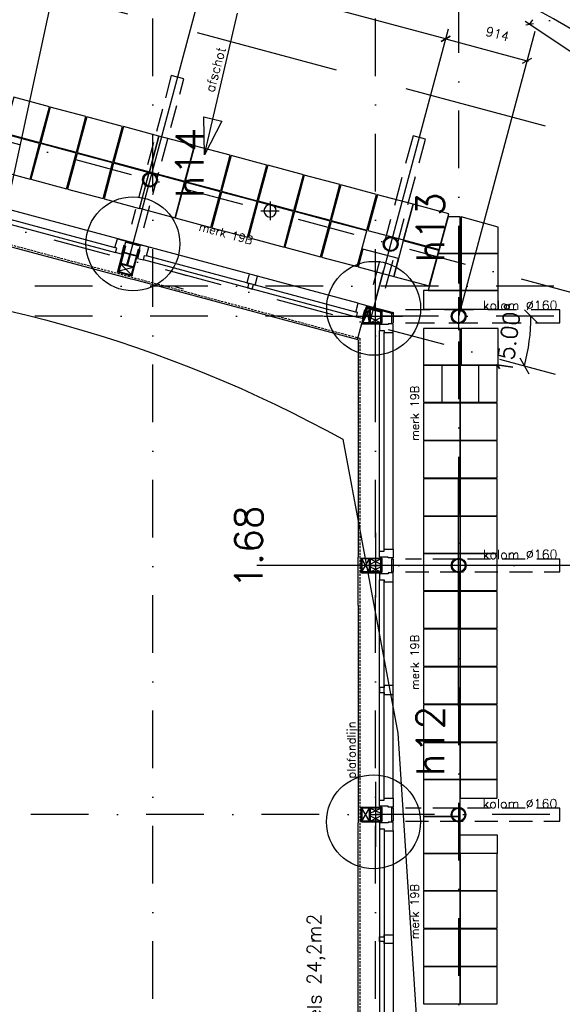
# Model space of a CAD drawing. Extents: x -171140 to 151546, y -8083 to 162438.
# Tile 92 of 96: x 44040 to 49920, y 80991 to 91661. Entities that reach past the tile are written whole.
import ezdxf

# ---------------------------------------------------------------- set-up
doc = ezdxf.new("R2010")
doc.units = 0
doc.header["$LTSCALE"] = 50
doc.header["$MEASUREMENT"] = 0
doc.header["$PDMODE"] = 3
doc.header["$PDSIZE"] = 0.001
for name, pattern in [('DASHDOT', [25, 12.5, -6.25, 0, -6.25]), ('DASHED', [0.75, 0.5, -0.25]), ('DD1', [2.66667, 1.66667, -0.5, 0, -0.5]), ('HIDDEN', [9.375, 6.25, -3.125]), ('HIDDEN2', [0.1875, 0.125, -0.0625]), ('HIDDENX2', [0.75, 0.5, -0.25]), ('STRAM_0WT$0$DASHDOT', [25, 12.5, -6.25, 0, -6.25])]:
    doc.linetypes.add(name, pattern=pattern)
doc.layers.get('0').update_dxf_attribs({"linetype": 'CONTINUOUS'})
doc.layers.get('DEFPOINTS').update_dxf_attribs({"linetype": 'CONTINUOUS'})
for name, color, linetype in [('0POLYBUITENOM', 7, 'CONTINUOUS'), ('_DETAILNUMMERS', 4, 'CONTINUOUS'), ('_DETAILNUMMERSTEKST', 4, 'CONTINUOUS'), ('A--01A1_ACEER', 1, 'CONTINUOUS'), ('A--A28--_F-2--', 7, 'CONTINUOUS'), ('A--L$1A-_TEK-LIJNEN_NORMAA', 2, 'CONTINUOUS'), ('A--L$7A-_STRAMIEN', 1, 'DASHDOT'), ('A--L21--', 3, 'CONTINUOUS'), ('A--L21D1_BUITENWAND', 1, 'CONTINUOUS'), ('A--L21D2_BUITENWAND', 2, 'CONTINUOUS'), ('A--L22A4_BINNENWAND', 4, 'CONTINUOUS'), ('A--L24AC1_TRAPPEN', 1, 'HIDDEN2'), ('A--L27A1_DAKEN', 1, 'CONTINUOUS'), ('A--L28--', 7, 'CONTINUOUS'), ('A--L28--_F-2--', 7, 'CONTINUOUS'), ('A--L28D4_KONSTRUKTIES', 4, 'CONTINUOUS'), ('A--L31--', 2, 'CONTINUOUS'), ('A--L52--', 7, 'CONTINUOUS'), ('A--L52--_F123-', 7, 'CONTINUOUS'), ('A--M$1A-_F123-', 1, 'CONTINUOUS'), ('A--M1$A-_F123-', 1, 'CONTINUOUS'), ('A--T$1A-25_TEKST', 2, 'CONTINUOUS'), ('A--T$1A-_F123-_R', 4, 'CONTINUOUS'), ('BETONTEGELS', 1, 'CONTINUOUS'), ('STRAM_0WT$0$A--L$7A-_STRAM', 1, 'STRAM_0WT$0$DASHDOT'), ('STRAM_0WT$0$A--M$1A-_F123-', 1, 'CONTINUOUS'), ('STRAMIEN', 1, 'DD1'), ('TEKST_KOZIJNMERK', 10, 'CONTINUOUS'), ('TEKSTKOZIJNMERK', 2, 'CONTINUOUS'), ('X--LR---_CP', 7, 'CONTINUOUS')]:
    doc.layers.add(name, color=color, linetype=linetype)
doc.styles.add('ALFA-0_25', font='ROMANS')
doc.styles.add('B-01', font='SIMPLEX.SHX', dxfattribs={"width": 0.8, "height": 4.5})
doc.styles.add('HIEMSTRA', font='romans.shx')
doc.styles.add('STRAM_0WT$0$HIEMSTRA', font='romans.shx')
doc.dimstyles.new('BEILEN', dxfattribs={"dimscale": 40, "dimtxt": 2.5, "dimasz": 2, "dimexe": 0.3, "dimexo": 0.3, "dimgap": 2, "dimtad": 1, "dimdec": 0, "dimzin": 0, "dimtxsty": 'HIEMSTRA', "dimblk1": 'OBLIQUE', "dimblk2": 'OBLIQUE', "dimsah": 1, "dimcen": -0.09, "dimdle": 0.3, "dimse1": 1, "dimclrd": 2, "dimclre": 2, "dimclrt": 3, "dimazin": 3, "dimtfac": 1, "dimtdec": 4, "dimtofl": 0, "dimtmove": 0, "dimatfit": 3, "dimtvp": 625, "dimtolj": 1, "dimtzin": 0})
doc.dimstyles.new('STANDARD$0', dxfattribs={"dimscale": 50, "dimtxt": 2.5, "dimasz": 2, "dimexe": 2, "dimexo": 0, "dimgap": 2, "dimtad": 1, "dimdec": 0, "dimzin": 0, "dimtxsty": 'ALFA-0_25', "dimblk1": 'OBLIQUE', "dimblk2": 'OBLIQUE', "dimsah": 1, "dimcen": -3, "dimdle": 2, "dimclrd": 1, "dimclre": 1, "dimclrt": 2, "dimazin": 3, "dimtfac": 0.666667, "dimtofl": 0, "dimtmove": 0, "dimatfit": 3, "dimtvp": 0.833333, "dimtolj": 1, "dimtzin": 0})
doc.dimstyles.new('STRAM_0WT$0$STANDARD', dxfattribs={"dimscale": 70, "dimtxt": 2.5, "dimasz": 2, "dimexe": 0.3, "dimexo": 0.3, "dimgap": 2, "dimtad": 1, "dimdec": 0, "dimzin": 0, "dimtxsty": 'STRAM_0WT$0$HIEMSTRA', "dimblk1": 'STRAM_0WT$0$_OBLIQUE', "dimblk2": 'STRAM_0WT$0$_OBLIQUE', "dimsah": 1, "dimcen": -0.09, "dimdle": 0.3, "dimclrd": 1, "dimclre": 1, "dimclrt": 4, "dimazin": 3, "dimtfac": 1, "dimtdec": 4, "dimtix": 1, "dimtofl": 0, "dimtmove": 0, "dimatfit": 3, "dimtvp": 625, "dimtolj": 1, "dimtzin": 0})

# ---------------------------------------------------------------- blocks, each defined once
blk = doc.blocks.new('_OBLIQUE')
at = {"color": 0, "linetype": 'BYBLOCK'}
blk.add_line((-0.5, -0.5), (0.5, 0.5), dxfattribs=at)
blk = doc.blocks.new('*D67')
at = {"layer": 'A--M$1A-_F123-', "color": 2}
for p, q in [((46087, 92296), (46045, 92140)), ((48668, 91450), (46036, 92155))]:
    blk.add_line(p, q, dxfattribs=at)
at = {"layer": 'DEFPOINTS', "color": 0}
for p in [(46090, 92308), (46048, 92151), (48698, 91609)]:
    blk.add_point(p, dxfattribs=at)
at = {"layer": 'A--M$1A-_F123-', "color": 2, "xscale": 80, "yscale": 80, "zscale": 80}
for p, rotation in [((46048, 92151), 165.00634468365), ((48656, 91453), 345.00634468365)]:
    blk.add_blockref('_OBLIQUE', p, dxfattribs=dict(at, rotation=rotation))
at = {"layer": 'A--M$1A-_F123-', "color": 3, "insert": (47386, 91928), "char_height": 100, "attachment_point": 5, "rotation": 345.0063, "style": 'HIEMSTRA'}
blk.add_mtext('\\A1;2700', dxfattribs=at)
blk = doc.blocks.new('*D68')
at = {"layer": 'A--M$1A-_F123-', "color": 2}
for p, q in [((48644, 91456), (49550, 91213)), ((49537, 91210), (49536, 91205))]:
    blk.add_line(p, q, dxfattribs=at)
at = {"layer": 'DEFPOINTS', "color": 0}
for p in [(48658, 91458), (49539, 91217), (49540, 91222)]:
    blk.add_point(p, dxfattribs=at)
at = {"layer": 'A--M$1A-_F123-', "color": 2, "xscale": 80, "yscale": 80, "zscale": 80}
for p, rotation in [((48656, 91453), 165.0055841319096), ((49539, 91217), 345.0055841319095)]:
    blk.add_blockref('_OBLIQUE', p, dxfattribs=dict(at, rotation=rotation))
at = {"layer": 'A--M$1A-_F123-', "color": 3, "insert": (49218, 91507), "char_height": 100, "attachment_point": 5, "rotation": 345.0056, "style": 'HIEMSTRA'}
blk.add_mtext('\\A1;914', dxfattribs=at)
blk = doc.blocks.new('STRAM_0WT$0$_OBLIQUE')
at = {"color": 0, "linetype": 'BYBLOCK'}
blk.add_line((-0.5, -0.5), (0.5, 0.5), dxfattribs=at)
blk = doc.blocks.new('*D1366')
at = {"layer": 'DEFPOINTS', "color": 0, "linetype": 'CONTINUOUS'}
for p in [(-30863, 61326), (-34635, 43900)]:
    blk.add_point(p, dxfattribs=at)
at = {"layer": 'STRAM_0WT$0$A--M$1A-_F123-', "color": 1, "linetype": 'CONTINUOUS'}
blk.add_line((-34639, 43879), (-30858, 61347), dxfattribs=at)
at = {"layer": 'STRAM_0WT$0$A--M$1A-_F123-', "color": 1, "linetype": 'CONTINUOUS', "xscale": 140, "yscale": 140, "zscale": 140, "rotation": 77.78640933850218}
blk.add_blockref('STRAM_0WT$0$_OBLIQUE', (-30863, 61326), dxfattribs=at)
at = {"layer": 'STRAM_0WT$0$A--M$1A-_F123-', "color": 4, "linetype": 'CONTINUOUS', "insert": (-33135, 52477), "char_height": 175, "attachment_point": 5, "rotation": 77.7864, "style": 'STRAM_0WT$0$HIEMSTRA'}
blk.add_mtext('\\A1;R17830', dxfattribs=at)
blk = doc.blocks.new('*D1456')
at = {"layer": 'DEFPOINTS', "color": 0}
for p in [(-34830, 58000), (-39925, 56200), (-20789, 56200), (-26069, 55840), (-22023, 54568)]:
    blk.add_point(p, dxfattribs=at)
at = {"layer": 'STRAM_0WT$0$A--M$1A-_F123-', "color": 1}
blk.add_arc((-28112, 56200), 2075, 345, 360, dxfattribs=at)
at = {"layer": 'STRAM_0WT$0$A--M$1A-_F123-', "color": 1, "xscale": 140, "yscale": 140, "zscale": 140}
for p, rotation in [((-26037, 56200), 89.99998316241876), ((-26108, 55663), 254.9999999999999)]:
    blk.add_blockref('STRAM_0WT$0$_OBLIQUE', p, dxfattribs=dict(at, rotation=rotation))
at = {"layer": 'STRAM_0WT$0$A--M$1A-_F123-', "color": 4, "insert": (-26280, 55959), "char_height": 175, "attachment_point": 5, "rotation": 82.5, "style": 'STRAM_0WT$0$HIEMSTRA'}
blk.add_mtext('\\A1;15.00°', dxfattribs=at)
blk = doc.blocks.new('KOLOMSTAAL_160')
at = {"layer": 'A--01A1_ACEER', "linetype": 'CONTINUOUS'}
h = blk.add_hatch(color=256, dxfattribs=at)
edge = h.paths.add_edge_path()
edge.add_arc((-191476, 112325), 80, 0, 360)
edge = h.paths.add_edge_path(flags=16)
edge.add_arc((-191476, 112325), 70, 0, 360)
at = {"linetype": 'CONTINUOUS'}
for radius in [80, 70]:
    blk.add_circle((-191476, 112325), radius, dxfattribs=at)
blk = doc.blocks.new('Q020490-')
at = {"layer": 'A--A28--_F-2--', "color": 3, "linetype": 'CONTINUOUS'}
for points in [[(-2.75, 58), (-70, 66.5), (70, 66.5)], [(-2.75, 58), (-70, 58), (-70, 66.5)], [(-2.75, 58), (70, 66.5), (70, 58)], [(2.75, -58), (-2.75, -58), (-2.75, 58)], [(-2.75, 58), (2.75, 58), (2.75, -58)], [(-2.75, 58), (70, 58), (2.75, 58)], [(70, -66.5), (-70, -58), (-2.75, -58)], [(70, -66.5), (-70, -66.5), (-70, -58)], [(2.75, -58), (70, -66.5), (-2.75, -58)], [(2.75, -58), (70, -58), (70, -66.5)]]:
    blk.add_solid(points, dxfattribs=at)
at = {"layer": 'A--L28--_F-2--', "color": 3, "linetype": 'CONTINUOUS'}
blk.add_lwpolyline([(70, -66.5), (-70, -66.5), (-70, -58), (-2.75, -58), (-2.75, 58), (-70, 58), (-70, 66.5), (70, 66.5), (70, 58), (2.75, 58), (2.75, -58), (70, -58)], close=True, dxfattribs=at)
at = {"layer": 'X--LR---_CP', "linetype": 'CONTINUOUS'}
for p in [(-2.75, 0), (0, 0), (2.75, 0)]:
    blk.add_point(p, dxfattribs=at)
blk = doc.blocks.new('*D561')
at = {"layer": 'A--M1$A-_F123-', "color": 1}
for p, q in [((49566, 91608), (49599, 91658)), ((52030, 89969), (49516, 91642)), ((51980, 90002), (52013, 90052))]:
    blk.add_line(p, q, dxfattribs=at)
at = {"layer": 'DEFPOINTS', "color": 0}
for p in [(49566, 91609), (49566, 91608), (51980, 90002)]:
    blk.add_point(p, dxfattribs=at)
at = {"layer": 'A--M1$A-_F123-', "color": 1, "xscale": 60, "yscale": 60, "zscale": 60}
for p, rotation in [((49566, 91609), 146.3595797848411), ((51980, 90002), 326.3595797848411)]:
    blk.add_blockref('_OBLIQUE', p, dxfattribs=dict(at, rotation=rotation))
at = {"layer": 'A--M1$A-_F123-', "color": 2, "insert": (50734, 90977), "char_height": 75, "attachment_point": 5, "rotation": 326.3596, "style": 'ALFA-0_25'}
blk.add_mtext('\\A1;±2900', dxfattribs=at)
blk = doc.blocks.new('S050003-')
at = {"layer": 'A--L52--_F123-', "color": 1, "linetype": 'CONTINUOUS'}
for points in [[(0, 0), (2, 0)], [(1, 1), (1, -1)]]:
    blk.add_lwpolyline(points, dxfattribs=at)
blk.add_lwpolyline([(0.33, 0, 1), (1.67, 0, 1)], format="xyb", close=True, dxfattribs=at)
blk = doc.blocks.new('STRAM_0WT')
at = {"layer": 'STRAM_0WT$0$A--L$7A-_STRAM'}
for p, q in [((-26819.938, 9050), (-26819.938, 63335.256)), ((-30134.938, 23800), (-30134.938, 63128.251)), ((-27719.938, 23800), (-27719.938, 63128.251)), ((-34596.875, 58869.335), (-21789.762, 55437.68)), ((-34829.812, 58000.002), (-22022.7, 54568.347)), ((-20789.004, 56524.999), (-39925.329, 56525.003)), ((-20789.004, 56199.999), (-39925.329, 56200.005)), ((-20830.441, 50799.999), (-39925.329, 50800.004))]:
    blk.add_line(p, q, dxfattribs=at)
blk.add_arc((-34634.779, 43899.561), 17830, 41.3470109, 90.0000931, dxfattribs=at)
at = {"layer": 'STRAM_0WT$0$A--M$1A-_F123-', "linetype": 'CONTINUOUS'}
dim = blk.add_radius_dim(center=(-34634.78, 43899.561), mpoint=(-30862.725, 61325.992), dimstyle='STRAM_0WT$0$STANDARD', dxfattribs=at)
dim.commit()
dim.dimension.update_dxf_attribs({"geometry": '*D1366', "text_midpoint": (-33134.932, 52476.749), "dimtype": 132})
at = {"layer": 'STRAM_0WT$0$A--M$1A-_F123-'}
dim = blk.add_angular_dim_2l(base=(-26068.592, 55839.672), line1=((-34829.812, 58000.002), (-22022.7, 54568.347)), line2=((-20789.004, 56199.999), (-39925.329, 56200.005)), dimstyle='STRAM_0WT$0$STANDARD', override={"dimdec": 2, "dimadec": 2}, dxfattribs=at)
dim.commit()
dim.dimension.update_dxf_attribs({"geometry": '*D1456', "text_midpoint": (-26280.373, 55958.847)})

msp = doc.modelspace()

# ---------------------------------------------------------------- linework, layer by layer
at = {"layer": '0POLYBUITENOM', "elevation": 1}
msp.add_lwpolyline([(23953.4, 56896.1), (31400, 94192.9), (36721.7, 94286.2), (36721.7, 94344.1), (36821.7, 94344.1), (40332.8, 94244.1), (40665.4, 95281.1), (41182.9, 95281.1), (41287.2, 88862.1, -0.1166406), (47540.8, 87115.2), (48139.4, 83930.7), (48367.6, 80374.9), (48367.6, 68168.9), (48548.7, 67799.5, -0.1052165), (45698.6, 66719.9), (45689, 56846.9)], format="xyb", dxfattribs=at)
at = {"layer": '_DETAILNUMMERS'}
for centre in [(45267, 89232.3), (47875.5, 88533.4), (47873.9, 82968.8)]:
    msp.add_circle(centre, 508.9, dxfattribs=at)
at = {"layer": 'A--01A1_ACEER', "linetype": 'CONTINUOUS'}
for p, q in [((46076, 92256.1), (45219.4, 89059.2)), ((48684, 91557.3), (47827.4, 88360.4)), ((45760.9, 88914.2), (45850.5, 88890.1)), ((45722, 88769.3), (45811.7, 88745.3)), ((47897, 87830.2), (47897, 88767.2)), ((47335.1, 88446.9), (48187.9, 88446.9)), ((48795.4, 84221.2), (48795.4, 86688.7)), ((47897, 86100.2), (47897, 85399.1)), ((52836.9, 85746.9), (46610.4, 85746.9)), ((47897, 83400.2), (47897, 82699.1))]:
    msp.add_line(p, q, dxfattribs=at)
at = {"layer": 'A--01A1_ACEER'}
for p, q in [((47706.5, 88588.9), (41352.2, 90291.6)), ((42771.3, 89756), (45079.4, 89137.6)), ((42804.8, 89799.8), (45072.4, 89192.2)), ((47680.8, 88493.3), (45413.3, 89100.9)), ((45248.7, 88898.1), (45134.6, 89013.1)), ((47687.9, 88438.6), (45379.8, 89057.1)), ((45269.8, 88976.9), (45113.5, 88934.3)), ((47759.9, 88376.9), (47830.4, 88523.7)), ((47830.4, 88376.9), (47801.3, 88531.5)), ((47838.9, 88376.9), (47954.9, 88432.1)), ((47838.9, 88432.1), (47954.9, 88376.9)), ((47938.5, 85902.4), (47938.4, 88291.4)), ((47989.5, 85923.4), (47989.4, 88270.4)), ((48088.5, 85923.4), (48088.4, 88270.4)), ((48088.5, 85923.3), (48088.5, 86165.5)), ((47830.5, 85676.9), (47749, 85816.9)), ((47749, 85676.9), (47830.5, 85816.9)), ((47839, 85761.6), (47955, 85816.9)), ((47839, 85816.9), (47955, 85761.6)), ((47839, 85676.9), (47955, 85732.1)), ((47839, 85732.1), (47955, 85676.9)), ((47938.5, 83202.4), (47938.5, 85591.4)), ((47989.5, 83223.4), (47989.5, 85591.4)), ((48088.5, 83223.4), (48088.5, 85570.4)), ((48088.5, 83223.3), (48088.5, 83465.5)), ((47830.5, 82976.9), (47749, 83116.9)), ((47749, 82976.9), (47830.5, 83116.9)), ((47839, 83061.6), (47955, 83116.9)), ((47839, 83116.9), (47955, 83061.6)), ((47839, 82976.9), (47955, 83032.1)), ((47839, 83032.1), (47955, 82976.9)), ((47938.5, 82891.4), (47938.5, 80502.3)), ((47989.5, 82870.4), (47989.5, 80502.3)), ((48088.5, 82870.4), (48088.5, 80523.3))]:
    msp.add_line(p, q, dxfattribs=at)
at = {"layer": 'A--L$1A-_TEK-LIJNEN_NORMAA'}
msp.add_lwpolyline([(49016, 87916.9), (48616, 87916.9), (48616, 87516.9), (49016, 87516.9)], close=True, dxfattribs=at)
at = {"layer": 'A--L$7A-_STRAMIEN', "linetype": 'HIDDENX2'}
for p, q in [((41331.2, 89922.5), (47727, 88208.7)), ((47727, 88208.7), (47727, 69665.9))]:
    msp.add_line(p, q, dxfattribs=at)
at = {"layer": 'A--L$7A-_STRAMIEN'}
for p, q in [((47899, 88627.6), (47983.4, 88942.4)), ((48797, 88296.3), (48797, 88653.4)), ((48797, 88296.3), (48797, 88653.4))]:
    msp.add_line(p, q, dxfattribs=at)
at = {"layer": 'A--L21--', "color": 1, "linetype": 'HIDDEN', "ltscale": 5}
msp.add_lwpolyline([(41433.5, 92734.3), (50467, 90313.8), (50467, 45692.5)], dxfattribs=at)
at = {"layer": 'A--L21D1_BUITENWAND', "linetype": 'DASHED', "ltscale": 10}
for points in [[(45385.8, 89404.8), (45818.1, 91018.8), (45682.9, 91055), (45250.6, 89441)], [(48222.5, 85675.9), (49893.4, 85675.9), (49893.4, 85815.9), (48222.5, 85815.9)], [(48220.9, 82975), (49891.8, 82975), (49891.8, 83115), (48220.9, 83115)]]:
    msp.add_lwpolyline(points, dxfattribs=at)
at = {"layer": 'A--L21D1_BUITENWAND', "linetype": 'HIDDEN'}
for points in [[(48005, 88752.8), (48437.3, 90366.8), (48302.1, 90403), (47869.8, 88789)], [(48222.5, 88375.9), (49893.4, 88375.9), (49893.4, 88515.9), (48222.5, 88515.9)], [(48222.5, 88375.9), (49893.4, 88375.9), (49893.4, 88515.9), (48222.5, 88515.9)]]:
    msp.add_lwpolyline(points, dxfattribs=at)
at = {"layer": 'A--L21D2_BUITENWAND'}
for p, q in [((42474.1, 89595.4), (45257, 88849.9)), ((45103.2, 88934.5), (45177.2, 89210.7)), ((45186.8, 89208.2), (45112.8, 88931.9)), ((45177.2, 89210.7), (45186.8, 89208.2)), ((45195.5, 89246.3), (45198.6, 89257.9)), ((45333.6, 89209.2), (45195.5, 89246.3)), ((45198.6, 89257.9), (45336.7, 89220.8)), ((45336.7, 89220.8), (45333.6, 89209.2)), ((45100.6, 88924.8), (45103.2, 88934.5)), ((45255.1, 88883.4), (45100.6, 88924.8)), ((45112.8, 88931.9), (45103.2, 88934.5)), ((45103.2, 88934.5), (45257.7, 88893.1)), ((45257.7, 88893.1), (45255.1, 88883.4)), ((47706.9, 88193.4), (45257, 88849.9)), ((47798.2, 88564.3), (48085.5, 88487.1)), ((47700.8, 88195.1), (47794.2, 88543.7)), ((47803.9, 88541.1), (47758.6, 88372.2)), ((47794.2, 88543.7), (47803.9, 88541.1)), ((48073.5, 88477.9), (47795.1, 88552.7)), ((48073.4, 88375.4), (48073.5, 88477.9)), ((48073.5, 88477.9), (48085.5, 88487.1)), ((48085.5, 88487.1), (48073.5, 88477.9)), ((48085.5, 88487.1), (48085.4, 88375.4)), ((47963.4, 88376.9), (47748.8, 88376.9)), ((47748.8, 88376.9), (47748.8, 88366.9)), ((47748.8, 88366.9), (47963.4, 88366.9)), ((47758.6, 88372.2), (47749, 88374.8)), ((47963.4, 88366.9), (47963.4, 88376.9)), ((47706.9, 88193.4), (47707, 85837.4)), ((47707, 85317.4), (47707, 85837.4)), ((47739, 85666.9), (47739, 85826.9)), ((47739, 85826.9), (47749, 85826.9)), ((47749, 85816.9), (47749, 85826.9)), ((47749, 85826.9), (47963.5, 85826.9)), ((47749, 85826.9), (47749, 85666.9)), ((47963.5, 85816.9), (47749, 85816.9)), ((47963.5, 85826.9), (47963.5, 85816.9)), ((48073.5, 85675.4), (48073.7, 85818.4)), ((48073.7, 85818.4), (48085.7, 85818.4)), ((48085.7, 85818.4), (48085.5, 85675.4)), ((47749, 85666.9), (47739, 85666.9)), ((48085.5, 85675.4), (48073.5, 85675.4)), ((47707, 85317.4), (47707, 82956.4)), ((47739, 82966.9), (47739, 83126.9)), ((47739, 83126.9), (47749, 83126.9)), ((47749, 83116.9), (47749, 83126.9)), ((47749, 83126.9), (47963.5, 83126.9)), ((47749, 83126.9), (47749, 82966.9)), ((47963.5, 83126.9), (47963.5, 83116.9)), ((47963.5, 83116.9), (47749, 83116.9)), ((48073.5, 82975.4), (48073.7, 83118.4)), ((48073.7, 83118.4), (48085.7, 83118.4)), ((48085.7, 83118.4), (48085.5, 82975.4)), ((47707, 80256.4), (47707, 82956.4)), ((47749, 82966.9), (47739, 82966.9)), ((48085.5, 82975.4), (48073.5, 82975.4))]:
    msp.add_line(p, q, dxfattribs=at)
for points in [[(45142.2, 89120.7), (45079.4, 89137.6), (45092.6, 89186.8), (45072.3, 89192.3), (45097.9, 89287.9), (45168.5, 89269), (45189.7, 89263.3), (45185.8, 89248.8), (45175.7, 89211.1), (45167, 89213.5)], [(45317, 89073.9), (45379.8, 89057.1), (45393, 89106.3), (45413.3, 89100.9), (45438.9, 89196.5), (45368.4, 89215.4), (45347.1, 89221.1), (45343.3, 89206.6), (45333.2, 89168.9), (45341.9, 89166.6)], [(45322.1, 89171.9), (45248.1, 88895.7), (45257.7, 88893.1), (45331.7, 89169.3)], [(47750.7, 88421.8), (47687.9, 88438.6), (47701.1, 88487.9), (47680.8, 88493.3), (47706.5, 88588.9), (47777, 88570), (47798.2, 88564.3), (47794.3, 88549.9), (47784.2, 88512.2), (47775.5, 88514.5)], [(47938.4, 88356.4), (47938.4, 88291.4), (47989.4, 88291.4), (47989.4, 88270.4), (48088.4, 88270.4), (48088.4, 88343.4), (48088.4, 88365.4), (48073.4, 88365.4), (48034.4, 88365.4), (48034.4, 88356.4)], [(47938.5, 85837.4), (47938.5, 85902.4), (47989.5, 85902.4), (47989.5, 85923.4), (48088.5, 85923.4), (48088.5, 85850.4), (48088.5, 85828.4), (48073.5, 85828.4), (48034.5, 85828.4), (48034.5, 85837.4)], [(47963.5, 85676.9), (47749, 85676.9), (47749, 85666.9), (47963.5, 85666.9)], [(47938.5, 85656.4), (47938.5, 85591.4), (47989.5, 85591.4), (47989.5, 85570.4), (48088.5, 85570.4), (48088.5, 85643.4), (48088.5, 85665.4), (48073.5, 85665.4), (48034.5, 85665.4), (48034.5, 85656.4)], [(47938.5, 83137.4), (47938.5, 83202.4), (47989.5, 83202.4), (47989.5, 83223.4), (48088.5, 83223.4), (48088.5, 83150.4), (48088.5, 83128.4), (48073.5, 83128.4), (48034.5, 83128.4), (48034.5, 83137.4)], [(47963.5, 82976.9), (47749, 82976.9), (47749, 82966.9), (47963.5, 82966.9)], [(47938.5, 82956.4), (47938.5, 82891.4), (47989.5, 82891.4), (47989.5, 82870.4), (48088.5, 82870.4), (48088.5, 82943.4), (48088.5, 82965.4), (48073.5, 82965.4), (48034.5, 82965.4), (48034.5, 82956.4)]]:
    msp.add_lwpolyline(points, close=True, dxfattribs=at)
at = {"layer": 'A--L22A4_BINNENWAND', "linetype": 'CONTINUOUS'}
for radius, start, end in [(18335, 50.68963, 88.75951), (17865, 51.59525, 88.75168)]:
    msp.add_arc((40982.2, 76146.4), radius, start, end, dxfattribs=at)
at = {"layer": 'A--L27A1_DAKEN'}
msp.add_line((46043.4, 90195), (46401, 91731.2), dxfattribs=at)
msp.add_lwpolyline([(46231.5, 90561.9), (46043.4, 90195), (46043.4, 90195), (46036.7, 90607.3)], close=True, dxfattribs=at)
at = {"layer": 'A--L28D4_KONSTRUKTIES'}
for p, q in [((47954.9, 88490.3), (47801.3, 88531.5)), ((47954.9, 88500.7), (47803.9, 88541.2)), ((47830.4, 88516.9), (47830.4, 88523.7)), ((47838.9, 88516.9), (47838.9, 88521.4))]:
    msp.add_line(p, q, dxfattribs=at)
at = {"layer": 'A--L31--', "color": 2, "linetype": 'CONTINUOUS'}
for points in [[(46508.3, 88754.7), (46559.4, 88741), (46572.6, 88790.3), (46592.9, 88784.8), (46618.5, 88880.5), (46548, 88899.3), (46526.8, 88905), (46522.9, 88890.5), (46501.2, 88809.4), (46521.4, 88804)], [(47938.5, 84423.4), (47938.6, 84370.4), (47989.6, 84370.4), (47989.6, 84349.4), (48088.6, 84349.4), (48088.5, 84422.4), (48088.5, 84444.4), (48073.5, 84444.4), (47989.5, 84444.4), (47989.5, 84423.4)], [(47938.5, 81670.4), (47938.6, 81723.3), (47989.6, 81723.3), (47989.6, 81744.3), (48088.6, 81744.3), (48088.5, 81671.3), (48088.5, 81649.3), (48073.5, 81649.3), (47989.5, 81649.3), (47989.5, 81670.3)]]:
    msp.add_lwpolyline(points, close=True, dxfattribs=at)
at = {"layer": 'A--M$1A-_F123-'}
msp.add_line((48797, 88446.9), (49624.6, 91536.6), dxfattribs=at)
at = {"layer": 'BETONTEGELS'}
for points in [[(44257.7, 90330.9), (44361.2, 90717.2), (43974.9, 90820.8), (43871.3, 90434.4)], [(44653.7, 90224.8), (44757.3, 90611.1), (44370.9, 90714.6), (44267.4, 90328.3)], [(45049.8, 90118.6), (45153.3, 90505), (44766.9, 90608.5), (44663.4, 90222.2)], [(45445.8, 90012.5), (45549.3, 90398.9), (45162.9, 90502.4), (45059.4, 90116)], [(44151.6, 89934.8), (44255.1, 90321.2), (43868.7, 90424.7), (43765.2, 90038.4)], [(45444.7, 90014.1), (45831, 89910.6), (45934.6, 90296.9), (45548.2, 90400.5)], [(44547.6, 89828.7), (44651.1, 90215.1), (44264.8, 90318.6), (44161.2, 89932.2)], [(46218.5, 89805.5), (46322.1, 90191.8), (45935.7, 90295.4), (45832.2, 89909)], [(44943.6, 89722.6), (45047.2, 90109), (44660.8, 90212.5), (44557.3, 89826.1)], [(46614.6, 89699.3), (46718.1, 90085.7), (46331.7, 90189.2), (46228.2, 89802.9)], [(45339.7, 89616.5), (45443.2, 90002.9), (45056.8, 90106.4), (44953.3, 89720)], [(47010.6, 89593.2), (47114.1, 89979.6), (46727.7, 90083.1), (46624.2, 89696.8)], [(45337, 89617.2), (45723.3, 89513.7), (45826.9, 89900.1), (45440.5, 90003.6)], [(47406.6, 89487.1), (47510.1, 89873.5), (47123.8, 89977), (47020.2, 89590.6)], [(46112.4, 89409.4), (46215.9, 89795.8), (45829.6, 89899.3), (45726, 89513)], [(47802.6, 89381), (47906.2, 89767.4), (47519.8, 89870.9), (47416.3, 89484.5)], [(46508.4, 89303.3), (46612, 89689.7), (46225.6, 89793.2), (46122.1, 89406.8)], [(48198.7, 89274.9), (48302.2, 89661.3), (47915.8, 89764.8), (47812.3, 89378.4)], [(46904.5, 89197.2), (47008, 89583.6), (46621.6, 89687.1), (46518.1, 89300.7)], [(48585, 89171.4), (48688.6, 89557.7), (48302.2, 89661.3), (48198.7, 89274.9)], [(47300.5, 89091.1), (47404, 89477.5), (47017.7, 89581), (46914.1, 89194.6)], [(48814.4, 89526), (48683.2, 89526), (48573.1, 89126), (48814.4, 89126)], [(49224.4, 89414.1), (48824.4, 89526), (48824.4, 89126), (49224.4, 89126)], [(47696.5, 88985), (47800.1, 89371.3), (47413.7, 89474.9), (47310.2, 89088.5)], [(48478.9, 88775.3), (48582.5, 89161.7), (48196.1, 89265.2), (48092.6, 88878.9)], [(48092.6, 88878.9), (48144.3, 89072), (47758, 89175.6), (47706.2, 88982.4)], [(48814.4, 89126), (48573.1, 89126), (48466, 88726), (48814.4, 88726)], [(49224.4, 89126), (48824.4, 89126), (48824.4, 88726), (49224.4, 88726)], [(48814.4, 88726), (48414.4, 88726), (48414.4, 88526), (48814.4, 88526)], [(49224.4, 88726), (48824.4, 88726), (48824.4, 88526), (49224.4, 88526)], [(48814.4, 88316), (48414.4, 88316), (48414.4, 87916), (48814.4, 87916)], [(49224.4, 88316), (48824.4, 88316), (48824.4, 87916), (49224.4, 87916)], [(48814.4, 87916), (48414.4, 87916), (48414.4, 87516), (48814.4, 87516)], [(49214.4, 87916), (48814.4, 87916), (48814.4, 87516), (49214.4, 87516)], [(48814.4, 87506), (48414.4, 87506), (48414.4, 87106), (48814.4, 87106)], [(49214.4, 87506), (48814.4, 87506), (48814.4, 87106), (49214.4, 87106)], [(48814.4, 87096), (48414.4, 87096), (48414.4, 86696), (48814.4, 86696)], [(49214.4, 87096), (48814.4, 87096), (48814.4, 86696), (49214.4, 86696)], [(48814.4, 86686), (48414.4, 86686), (48414.4, 86286), (48814.4, 86286)], [(49214.4, 86686), (48814.4, 86686), (48814.4, 86286), (49214.4, 86286)], [(48814.4, 86276), (48414.4, 86276), (48414.4, 85876), (48814.4, 85876)], [(49214.4, 86276), (48814.4, 86276), (48814.4, 85876), (49214.4, 85876)], [(48814.4, 85876), (48414.4, 85876), (48414.4, 85476), (48814.4, 85476)], [(49214.4, 85876), (48814.4, 85876), (48814.4, 85476), (49214.4, 85476)], [(48814.4, 85466), (48414.4, 85466), (48414.4, 85066), (48814.4, 85066)], [(49214.4, 85466), (48814.4, 85466), (48814.4, 85066), (49214.4, 85066)], [(48814.4, 85056), (48414.4, 85056), (48414.4, 84656), (48814.4, 84656)], [(49214.4, 85056), (48814.4, 85056), (48814.4, 84656), (49214.4, 84656)], [(48814.4, 84646), (48414.4, 84646), (48414.4, 84246), (48814.4, 84246)], [(49214.4, 84646), (48814.4, 84646), (48814.4, 84246), (49214.4, 84246)], [(48814.4, 84236), (48414.4, 84236), (48414.4, 83836), (48814.4, 83836)], [(49214.4, 84236), (48814.4, 84236), (48814.4, 83836), (49214.4, 83836)], [(48814.4, 83826), (48414.4, 83826), (48414.4, 83426), (48814.4, 83426)], [(49214.4, 83826), (48814.4, 83826), (48814.4, 83426), (49214.4, 83426)], [(48814.4, 83426), (48414.4, 83426), (48414.4, 83026), (48814.4, 83026)], [(49214.4, 83426), (48814.4, 83426), (48814.4, 83226), (49214.4, 83226)], [(48814.4, 83026), (48414.4, 83026), (48414.4, 82626), (48814.4, 82626)], [(49214.4, 82626), (48814.4, 82626), (48814.4, 82826), (49214.4, 82826)], [(48814.4, 82626), (48414.4, 82626), (48414.4, 82226), (48814.4, 82226)], [(49214.4, 82626), (48814.4, 82626), (48814.4, 82226), (49214.4, 82226)], [(48814.4, 82216), (48414.4, 82216), (48414.4, 81816), (48814.4, 81816)], [(49214.4, 82216), (48814.4, 82216), (48814.4, 81816), (49214.4, 81816)], [(48814.4, 81806), (48414.4, 81806), (48414.4, 81406), (48814.4, 81406)], [(49214.4, 81806), (48814.4, 81806), (48814.4, 81406), (49214.4, 81406)], [(48814.4, 81396), (48414.4, 81396), (48414.4, 80996), (48814.4, 80996)], [(49214.4, 81396), (48814.4, 81396), (48814.4, 80996), (49214.4, 80996)]]:
    msp.add_lwpolyline(points, close=True, dxfattribs=at)
at = {"layer": 'STRAMIEN', "color": 40, "linetype": 'DASHDOT'}
msp.add_line((52836.9, 85746.9), (46610.4, 85746.9), dxfattribs=at)
at = {"layer": 'X--LR---_CP'}
msp.add_point((45481, 88444.8), dxfattribs=at)

# ---------------------------------------------------------------- block references
at = {"layer": 'A--L24AC1_TRAPPEN'}
msp.add_blockref('STRAM_0WT', (75617, 32246.9), dxfattribs=at)
at = {"layer": 'A--L28--', "linetype": 'CONTINUOUS'}
for p in [(236927.9, -22396.9), (239535.9, -23095.7), (240272.6, -23878.6), (240272.6, -26578.6), (240271, -29279.4)]:
    msp.add_blockref('KOLOMSTAAL_160', p, dxfattribs=at)
at = {"layer": 'A--L28--'}
for p, rotation in [((45219.4, 89059.2), 165), ((47896.9, 88446.9), 90), ((47897, 85746.9), 90), ((47897, 83046.9), 90)]:
    msp.add_blockref('Q020490-', p, dxfattribs=dict(at, rotation=rotation))
at = {"layer": 'A--L52--', "xscale": 100, "yscale": 100, "zscale": 100}
msp.add_blockref('S050003-', (46652.8, 89590), dxfattribs=at)

# ---------------------------------------------------------------- texts
at = {"layer": '_DETAILNUMMERSTEKST', "style": 'ALFA-0_25'}
for s, p in [('h14', (46032.2, 89730.7)), ('h13', (48640.7, 89031.7)), ('h12', (48639.1, 83467.1))]:
    msp.add_text(s, height=300, rotation=90, dxfattribs=at).set_placement(p)
at = {"layer": 'A--T$1A-25_TEKST', "style": 'B-01'}
for s, height, rotation, p in [('afschot', 100, 75, (46144.3, 90867.5)), ('opp  tegels 24,2m2', 150, 90, (47305.2, 79935.2))]:
    msp.add_text(s, height=height, rotation=rotation, dxfattribs=at).set_placement(p)
for p in [(49058, 88515.9), (49058, 85815.9), (49056.4, 83115)]:
    msp.add_text('kolom %%c160', height=100, dxfattribs=at).set_placement(p)
at = {"layer": 'A--T$1A-_F123-_R', "style": 'ALFA-0_25'}
msp.add_text('1.68', height=300, rotation=90, dxfattribs=at).set_placement((46670.8, 85496.8))
at = {"layer": 'TEKST_KOZIJNMERK', "style": 'HIEMSTRA'}
msp.add_text('plafondlijn', height=90, rotation=90, dxfattribs=at).set_placement((47678.8, 83438.2))
at = {"layer": 'TEKSTKOZIJNMERK', "style": 'B-01'}
for rotation, p in [(345, (45974.3, 89378.5)), (90, (48366, 87096.9)), (90, (48366, 84396.9)), (90, (48364.4, 81696))]:
    msp.add_text('merk 19B', height=90, rotation=rotation, dxfattribs=at).set_placement(p)

# ---------------------------------------------------------------- dimensions: what is measured, and where the dimension line sits
at = {"layer": 'A--M$1A-_F123-'}
dim = msp.add_aligned_dim(p1=(48697.9, 91609.2), p2=(46089.8, 92307.7), distance=161.7, dimstyle='BEILEN', override={"dimtxsty": 'HIEMSTRA'}, dxfattribs=at)
dim.commit()
dim.dimension.update_dxf_attribs({"geometry": '*D67', "text_midpoint": (47385.7, 91927.8)})
dim = msp.add_linear_dim(base=(49538.8, 91216.5), p1=(48657.5, 91458.4), p2=(49540.3, 91221.9), angle=345.00558, dimstyle='BEILEN', override={"dimtxsty": 'HIEMSTRA'}, dxfattribs=at)
dim.commit()
dim.dimension.update_dxf_attribs({"geometry": '*D68', "text_midpoint": (49217.6, 91506.8), "dimtype": 161})
at = {"layer": 'A--M1$A-_F123-'}
dim = msp.add_linear_dim(base=(49565.6, 91608.5), p1=(51980.2, 90001.7), p2=(49565.6, 91608.4), angle=146.35958, text='±<>', dimstyle='STANDARD$0', override={"dimscale": 30, "dimblk1": 'OBLIQUE', "dimblk2": 'OBLIQUE'}, dxfattribs=at)
dim.commit()
dim.dimension.update_dxf_attribs({"geometry": '*D561', "text_midpoint": (50734, 90977), "dimtype": 161})

doc.saveas('drawing.dxf')
